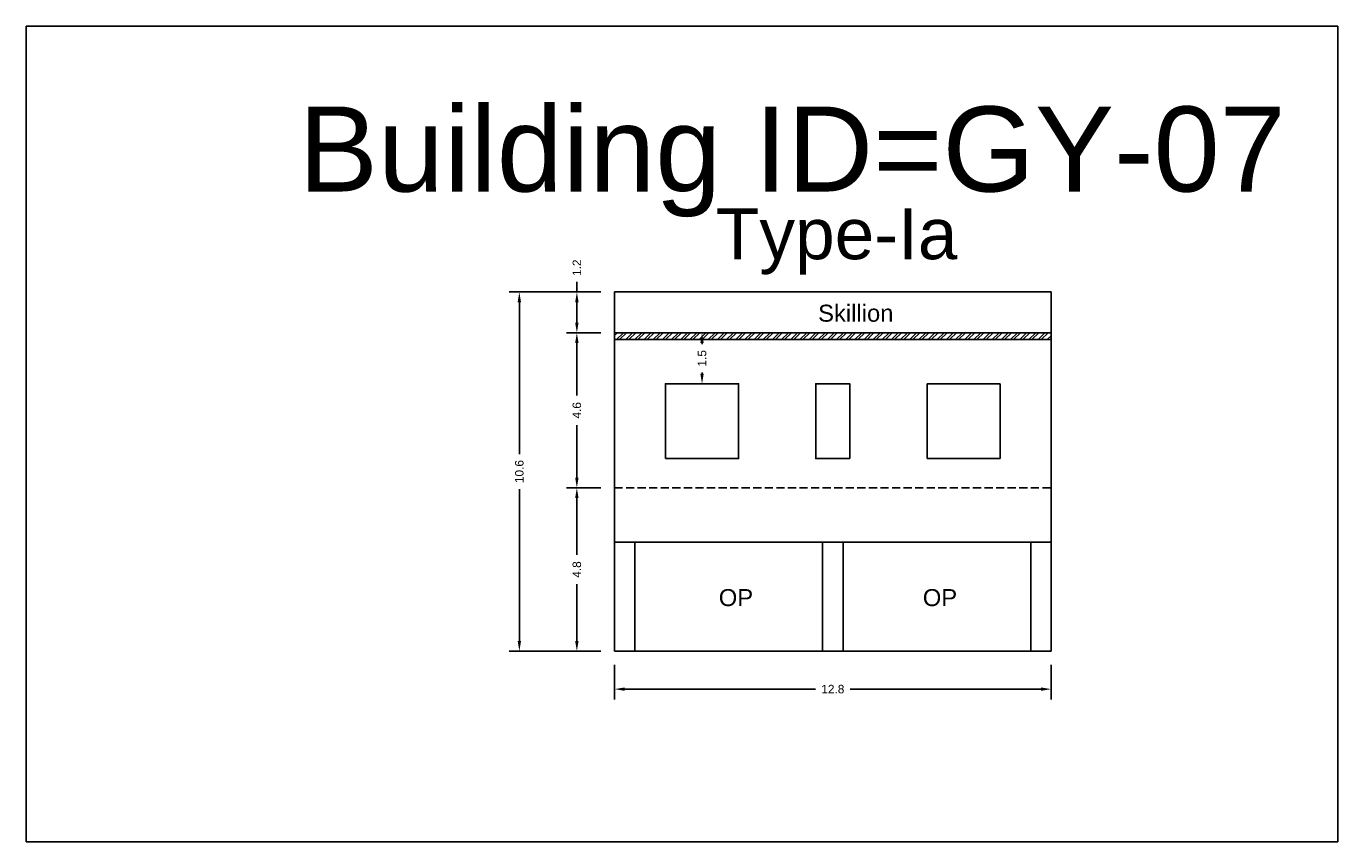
# Model space of a CAD drawing. Header units: metres. Extents: x 3416649 to 3417076, y -6712857 to -6712690.
# Tile 36 of 43: x 3416928 to 3416966, y -6712714 to -6712690. Entities that reach past the tile are written whole.
import ezdxf

# ---------------------------------------------------------------- set-up
doc = ezdxf.new("R2010")
doc.units = ezdxf.units.M
doc.linetypes.add('ACAD_ISO02W100', pattern=[15, 12, -3])
doc.layers.add('Dotted', color=7, linetype='ACAD_ISO02W100', plot=False)
doc.styles.get("Standard").update_dxf_attribs({"font": 'arial.ttf'})
doc.dimstyles.new('ISO-25', dxfattribs={"dimtxt": 0.25, "dimasz": 0.3, "dimexe": 0.3, "dimexo": 0.4, "dimgap": 0.2, "dimtad": 0, "dimdec": 1, "dimdsep": 46, "dimtxsty": 'Standard', "dimcen": 2.5, "dimadec": 0, "dimazin": 0, "dimtfac": 1, "dimtdec": 1, "dimtmove": 0, "dimatfit": 3, "dimfxl": 1, "dimarcsym": 0})

# ---------------------------------------------------------------- blocks, each defined once
blk = doc.blocks.new('*D48')
at = {"color": 0, "lineweight": -2, "transparency": 16777216}
for p, q in [((3416944.465, -6712703.657), (3416943.46, -6712703.657)), ((3416943.76, -6712703.957), (3416943.76, -6712705.624)), ((3416943.76, -6712708.157), (3416943.76, -6712706.49)), ((3416944.465, -6712708.457), (3416943.46, -6712708.457))]:
    blk.add_line(p, q, dxfattribs=at)
at = {"color": 0, "transparency": 16777216}
for points in [[(3416943.71, -6712703.957), (3416943.81, -6712703.957), (3416943.76, -6712703.657)], [(3416943.71, -6712708.157), (3416943.81, -6712708.157), (3416943.76, -6712708.457)]]:
    blk.add_solid(points, dxfattribs=at)
at = {"layer": 'Defpoints', "color": 0, "transparency": 16777216}
for p in [(3416943.76, -6712703.657), (3416944.865, -6712703.657), (3416944.865, -6712708.457)]:
    blk.add_point(p, dxfattribs=at)
at = {"color": 0, "transparency": 16777216, "insert": (3416943.76, -6712706.057), "char_height": 0.25, "attachment_point": 5, "rotation": 90}
blk.add_mtext('4.8', dxfattribs=at)
blk = doc.blocks.new('*D49')
at = {"color": 0, "lineweight": -2, "transparency": 16777216}
for p, q in [((3416944.465, -6712699.097), (3416943.46, -6712699.097)), ((3416943.76, -6712699.397), (3416943.76, -6712700.945)), ((3416943.76, -6712703.357), (3416943.76, -6712701.81)), ((3416944.465, -6712703.657), (3416943.46, -6712703.657))]:
    blk.add_line(p, q, dxfattribs=at)
at = {"color": 0, "transparency": 16777216}
for points in [[(3416943.71, -6712699.397), (3416943.81, -6712699.397), (3416943.76, -6712699.097)], [(3416943.71, -6712703.357), (3416943.81, -6712703.357), (3416943.76, -6712703.657)]]:
    blk.add_solid(points, dxfattribs=at)
at = {"layer": 'Defpoints', "color": 0, "transparency": 16777216}
for p in [(3416943.76, -6712699.097), (3416944.865, -6712699.097), (3416944.865, -6712703.657)]:
    blk.add_point(p, dxfattribs=at)
at = {"color": 0, "transparency": 16777216, "insert": (3416943.76, -6712701.377), "char_height": 0.25, "attachment_point": 5, "rotation": 90}
blk.add_mtext('4.6', dxfattribs=at)
blk = doc.blocks.new('*D50')
at = {"color": 0, "lineweight": -2, "transparency": 16777216}
for p, q in [((3416943.76, -6712697.897), (3416943.76, -6712697.597)), ((3416944.465, -6712697.897), (3416943.46, -6712697.897)), ((3416943.76, -6712698.797), (3416943.76, -6712698.197)), ((3416944.465, -6712699.097), (3416943.46, -6712699.097))]:
    blk.add_line(p, q, dxfattribs=at)
at = {"color": 0, "transparency": 16777216}
for points in [[(3416943.71, -6712698.197), (3416943.81, -6712698.197), (3416943.76, -6712697.897)], [(3416943.71, -6712698.797), (3416943.81, -6712698.797), (3416943.76, -6712699.097)]]:
    blk.add_solid(points, dxfattribs=at)
at = {"layer": 'Defpoints', "color": 0, "transparency": 16777216}
for p in [(3416943.76, -6712697.897), (3416944.865, -6712697.897), (3416944.865, -6712699.097)]:
    blk.add_point(p, dxfattribs=at)
at = {"color": 0, "transparency": 16777216, "insert": (3416943.76, -6712697.183), "char_height": 0.25, "attachment_point": 5, "rotation": 90}
blk.add_mtext('1.2', dxfattribs=at)
blk = doc.blocks.new('*D51')
at = {"color": 0, "lineweight": -2, "transparency": 16777216}
for p, q in [((3416944.465, -6712697.897), (3416941.769, -6712697.897)), ((3416942.069, -6712698.197), (3416942.069, -6712702.664)), ((3416942.069, -6712708.157), (3416942.069, -6712703.69)), ((3416944.465, -6712708.457), (3416941.769, -6712708.457))]:
    blk.add_line(p, q, dxfattribs=at)
at = {"color": 0, "transparency": 16777216}
for points in [[(3416942.019, -6712698.197), (3416942.119, -6712698.197), (3416942.069, -6712697.897)], [(3416942.019, -6712708.157), (3416942.119, -6712708.157), (3416942.069, -6712708.457)]]:
    blk.add_solid(points, dxfattribs=at)
at = {"layer": 'Defpoints', "color": 0, "transparency": 16777216}
for p in [(3416942.069, -6712697.897), (3416944.865, -6712697.897), (3416944.865, -6712708.457)]:
    blk.add_point(p, dxfattribs=at)
at = {"color": 0, "transparency": 16777216, "insert": (3416942.069, -6712703.177), "char_height": 0.25, "attachment_point": 5, "rotation": 90}
blk.add_mtext('10.6', dxfattribs=at)
blk = doc.blocks.new('*D52')
at = {"color": 0, "lineweight": -2, "transparency": 16777216}
for p, q in [((3416944.865, -6712708.857), (3416944.865, -6712709.875)), ((3416957.705, -6712708.857), (3416957.705, -6712709.875)), ((3416945.165, -6712709.575), (3416950.772, -6712709.575)), ((3416957.405, -6712709.575), (3416951.798, -6712709.575))]:
    blk.add_line(p, q, dxfattribs=at)
at = {"color": 0, "transparency": 16777216}
for points in [[(3416945.165, -6712709.525), (3416945.165, -6712709.625), (3416944.865, -6712709.575)], [(3416957.405, -6712709.525), (3416957.405, -6712709.625), (3416957.705, -6712709.575)]]:
    blk.add_solid(points, dxfattribs=at)
at = {"layer": 'Defpoints', "color": 0, "transparency": 16777216}
for p in [(3416944.865, -6712708.457), (3416957.705, -6712708.457), (3416957.705, -6712709.575)]:
    blk.add_point(p, dxfattribs=at)
at = {"color": 0, "transparency": 16777216, "insert": (3416951.285, -6712709.575), "char_height": 0.25, "attachment_point": 5}
blk.add_mtext('12.8', dxfattribs=at)
blk = doc.blocks.new('*D53')
at = {"color": 0, "lineweight": -2, "transparency": 16777216}
for p, q in [((3416947.84, -6712699.097), (3416947.74, -6712699.097)), ((3416947.44, -6712699.397), (3416947.44, -6712699.43)), ((3416947.44, -6712700.297), (3416947.44, -6712700.264)), ((3416947.84, -6712700.597), (3416947.74, -6712700.597))]:
    blk.add_line(p, q, dxfattribs=at)
at = {"color": 0, "transparency": 16777216}
for points in [[(3416947.39, -6712699.397), (3416947.49, -6712699.397), (3416947.44, -6712699.097)], [(3416947.39, -6712700.297), (3416947.49, -6712700.297), (3416947.44, -6712700.597)]]:
    blk.add_solid(points, dxfattribs=at)
at = {"layer": 'Defpoints', "color": 0, "transparency": 16777216}
for p in [(3416947.44, -6712699.097), (3416947.44, -6712699.097), (3416947.44, -6712700.597)]:
    blk.add_point(p, dxfattribs=at)
at = {"color": 0, "transparency": 16777216, "insert": (3416947.44, -6712699.847), "char_height": 0.25, "attachment_point": 5, "rotation": 90}
blk.add_mtext('1.5', dxfattribs=at)

msp = doc.modelspace()

# ---------------------------------------------------------------- hatches: boundary and pattern name
h = msp.add_hatch()
h.set_pattern_fill('ANSI32', color=256, scale=0.02)
h.set_pattern_definition([(45, (-44.40636, 1.74743), (-0.134703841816, 0.134703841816), []), (45, (-44.31656, 1.74743), (-0.134703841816, 0.134703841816), [])])
h.paths.add_polyline_path([(3416944.865, -6712699.097), (3416944.865, -6712699.297), (3416957.705, -6712699.297), (3416957.705, -6712699.097)])

# ---------------------------------------------------------------- linework, layer by layer
for points in [[(3416927.572, -6712690.082), (3416966.13, -6712690.082), (3416966.13, -6712714.063), (3416927.572, -6712714.063)], [(3416946.365, -6712702.797), (3416948.515, -6712702.797), (3416948.515, -6712700.597), (3416946.365, -6712700.597)], [(3416951.785, -6712702.797), (3416950.785, -6712702.797), (3416950.785, -6712700.597), (3416951.785, -6712700.597)], [(3416945.465, -6712705.257), (3416950.985, -6712705.257), (3416950.985, -6712708.457), (3416945.465, -6712708.457)]]:
    msp.add_lwpolyline(points, close=True)
for points in [[(3416957.705, -6712697.897), (3416944.865, -6712697.897)], [(3416944.865, -6712697.897), (3416944.865, -6712708.457)], [(3416957.705, -6712697.897), (3416957.705, -6712708.457)], [(3416957.705, -6712699.097), (3416944.865, -6712699.097)], [(3416957.705, -6712699.297), (3416944.865, -6712699.297)], [(3416956.205, -6712700.597), (3416954.055, -6712700.597)], [(3416954.055, -6712700.597), (3416954.055, -6712702.797)], [(3416956.205, -6712700.597), (3416956.205, -6712702.797)], [(3416956.205, -6712702.797), (3416954.055, -6712702.797)], [(3416944.865, -6712705.257), (3416957.705, -6712705.257)], [(3416945.465, -6712705.257), (3416945.465, -6712708.457)], [(3416950.985, -6712705.257), (3416950.985, -6712708.457)], [(3416951.585, -6712705.257), (3416951.585, -6712708.457)], [(3416957.105, -6712705.257), (3416957.105, -6712708.457)], [(3416944.865, -6712708.457), (3416957.705, -6712708.457)]]:
    msp.add_lwpolyline(points)
at = {"layer": 'Dotted', "ltscale": 0.02}
msp.add_lwpolyline([(3416944.865, -6712703.657), (3416957.705, -6712703.657)], dxfattribs=at)

# ---------------------------------------------------------------- texts
at = {"attachment_point": 1}
for s, width, heights, insert, char_height in [('Building ID=GY-07', 67.86454, [0.517], (3416935.582, -6712692.443), 2.5), ('Type-Ia ', 9.99112, [0.517], (3416947.847, -6712695.433), 1.5), ('Skillion', 1.17554, [0], (3416950.854, -6712698.27), 0.5), ('OP', 1.17554, [0], (3416947.933, -6712706.633), 0.5), ('OP', 1.17554, [0], (3416953.931, -6712706.633), 0.5)]:
    msp.add_mtext_dynamic_manual_height_columns(s, width=width, gutter_width=12.5, heights=heights, dxfattribs=dict(at, insert=insert, char_height=char_height))

# ---------------------------------------------------------------- dimensions: what is measured, and where the dimension line sits
for base, p1, p2, picture, middle in [((3416943.76, -6712697.897), (3416944.865, -6712699.097), (3416944.865, -6712697.897), '*D50', (3416943.76, -6712697.183)), ((3416942.069, -6712697.897), (3416944.865, -6712708.457), (3416944.865, -6712697.897), '*D51', (3416942.069, -6712703.177)), ((3416943.76, -6712699.097), (3416944.865, -6712703.657), (3416944.865, -6712699.097), '*D49', (3416943.76, -6712701.377)), ((3416943.76, -6712703.657), (3416944.865, -6712708.457), (3416944.865, -6712703.657), '*D48', (3416943.76, -6712706.057))]:
    dim = msp.add_linear_dim(base=base, p1=p1, p2=p2, angle=90, dimstyle='ISO-25')
    dim.commit()
    dim.dimension.update_dxf_attribs({"geometry": picture, "text_midpoint": middle})
dim = msp.add_linear_dim(base=(3416947.44, -6712699.097), p1=(3416947.44, -6712700.597), p2=(3416947.44, -6712699.097), angle=90, dimstyle='ISO-25')
dim.commit()
dim.dimension.update_dxf_attribs({"geometry": '*D53', "text_midpoint": (3416947.44, -6712699.847), "dimtype": 160})
dim = msp.add_linear_dim(base=(3416957.705, -6712709.575), p1=(3416944.865, -6712708.457), p2=(3416957.705, -6712708.457), dimstyle='ISO-25')
dim.commit()
dim.dimension.update_dxf_attribs({"geometry": '*D52', "text_midpoint": (3416951.285, -6712709.575)})

doc.saveas('drawing.dxf')
